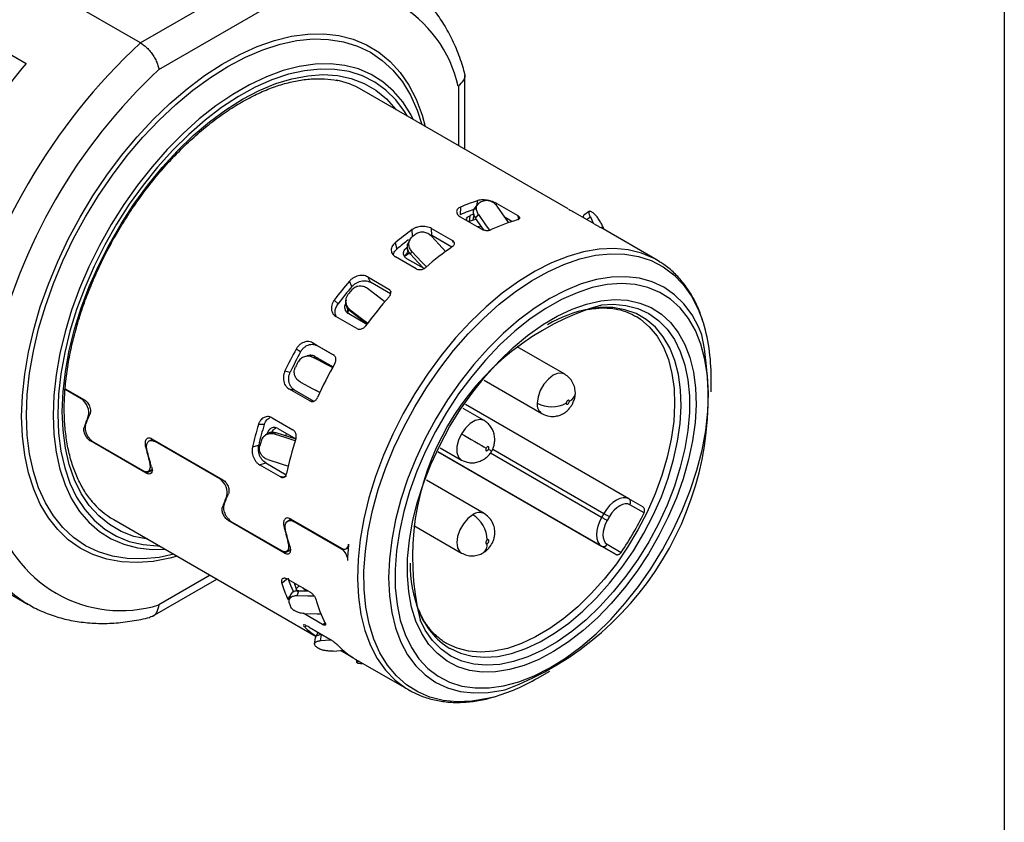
# Model space of a CAD drawing. Header units: millimetres. Extents: x 6 to 273, y 6 to 210.
# Tile 13 of 15: x 251 to 273, y 160 to 177. Entities that reach past the tile are written whole.
import ezdxf

# ---------------------------------------------------------------- set-up
doc = ezdxf.new("R2010")
doc.units = ezdxf.units.MM
doc.linetypes.add('SLD-Solid', pattern=[0])
doc.layers.add('TEXT', color=140, linetype='SLD-Solid', lineweight=25)

msp = doc.modelspace()

# ---------------------------------------------------------------- linework, layer by layer
for p, q in [((254.081, 176.942), (249.202, 179.759)), ((257.15, 178.714), (254.081, 176.942)), ((254.484, 176.358), (257.454, 178.073)), ((250.86, 176.9), (251.567, 176.492)), ((261.206, 174.606), (261.206, 176.235)), ((263.475, 173.296), (258.941, 175.914)), ((261.06, 175.99), (261.06, 174.69)), ((261.463, 173.372), (261.487, 173.479)), ((261.11, 173.338), (261.1, 173.169)), ((261.487, 173.402), (261.42, 173.317)), ((261.895, 173.372), (261.904, 173.414)), ((261.904, 173.414), (262.364, 173.149)), ((264.042, 172.968), (263.582, 173.233)), ((263.944, 173.246), (263.818, 173.161)), ((261.571, 172.852), (261.111, 173.118)), ((261.312, 173.148), (261.3, 173.019)), ((261.383, 173.051), (261.408, 173.184)), ((261.459, 173.065), (261.383, 173.051)), ((261.439, 173.094), (261.503, 173.175)), ((262.236, 173.021), (262.09, 173.105)), ((262.385, 173.075), (262.364, 173.149)), ((263.874, 173.065), (263.959, 173.122)), ((263.959, 173.122), (264.021, 172.98)), ((260.057, 172.688), (260.047, 172.843)), ((260.471, 172.867), (260.93, 172.601)), ((260.481, 172.709), (260.471, 172.867)), ((261.461, 172.915), (261.573, 172.9)), ((265.423, 172.172), (264.188, 172.885)), ((264.263, 172.841), (264.237, 172.899)), ((259.997, 172.619), (259.963, 172.555)), ((260.417, 172.734), (260.481, 172.709)), ((260.916, 172.458), (260.481, 172.709)), ((260.953, 172.554), (260.93, 172.601)), ((259.671, 172.549), (259.71, 172.414)), ((259.89, 172.267), (259.994, 172.34)), ((259.926, 172.447), (259.951, 172.342)), ((260.009, 172.302), (260.041, 172.362)), ((260.137, 171.982), (259.677, 172.247)), ((260.306, 171.986), (259.93, 172.202)), ((265.481, 172.137), (265.423, 172.172)), ((258.724, 171.592), (258.667, 171.708)), ((259.07, 171.802), (259.53, 171.536)), ((259.128, 171.686), (259.07, 171.802)), ((259.571, 171.43), (259.128, 171.686)), ((258.336, 171.296), (258.419, 171.212)), ((258.593, 171.296), (258.59, 171.266)), ((258.634, 171.038), (258.664, 171.077)), ((258.685, 171.051), (258.688, 171.08)), ((258.832, 170.668), (258.373, 170.934)), ((259.05, 170.761), (258.652, 170.991)), ((264.95, 170.944), (264.984, 170.923)), ((257.596, 170.157), (257.498, 170.218)), ((257.858, 170.356), (258.318, 170.091)), ((257.956, 170.295), (257.858, 170.356)), ((258.33, 170.08), (257.956, 170.295)), ((263.396, 169.667), (262.352, 170.27)), ((257.835, 170.05), (257.82, 170.054)), ((257.885, 170.031), (257.833, 170.046)), ((257.871, 170.035), (257.885, 170.031)), ((257.908, 170.059), (258.308, 169.828)), ((257.948, 169.997), (257.965, 170.027)), ((257.252, 169.738), (257.369, 169.714)), ((261.627, 169.534), (262.896, 168.801)), ((266.611, 169.282), (266.611, 169.595)), ((252.779, 169.125), (252.426, 169.329)), ((252.427, 169.345), (252.851, 169.101)), ((257.8, 169.079), (257.34, 169.345)), ((257.34, 169.345), (257.458, 169.321)), ((257.458, 169.321), (257.883, 169.075)), ((258.017, 169.263), (257.923, 169.317)), ((257.852, 169.066), (257.8, 169.079)), ((261.628, 168.647), (261.163, 168.916)), ((264.807, 166.927), (261.219, 168.998)), ((252.932, 168.748), (252.955, 168.759)), ((256.97, 168.71), (257.429, 168.445)), ((252.867, 168.505), (252.836, 168.49)), ((256.797, 168.561), (256.67, 168.559)), ((257.098, 168.474), (257.49, 168.248)), ((254.349, 168.236), (254.278, 168.202)), ((254.322, 168.223), (254.323, 168.246)), ((254.331, 168.246), (255.891, 167.346)), ((256.802, 168.316), (256.769, 168.277)), ((257.024, 168.348), (257.055, 168.385)), ((257.274, 168.309), (257.289, 168.364)), ((252.983, 168.2), (253.006, 168.211)), ((254.205, 167.494), (252.983, 168.2)), ((253.052, 168.175), (254.133, 167.551)), ((254.186, 168.097), (254.216, 168.112)), ((255.819, 167.37), (254.401, 168.189)), ((256.539, 168.069), (256.676, 168.108)), ((260.663, 168.049), (261.128, 167.781)), ((261.814, 168.02), (264.257, 166.609)), ((264.51, 165.713), (260.619, 167.959)), ((260.619, 167.959), (264.207, 165.888)), ((264.207, 166.523), (261.764, 167.933)), ((254.296, 167.728), (254.284, 167.723)), ((256.694, 167.677), (256.831, 167.717)), ((257.154, 167.412), (256.694, 167.677)), ((256.831, 167.717), (257.277, 167.459)), ((254.348, 167.562), (254.205, 167.494)), ((254.233, 167.527), (254.334, 167.575)), ((261.628, 166.605), (260.359, 167.338)), ((255.973, 166.992), (255.996, 167.003)), ((255.907, 166.749), (255.876, 166.735)), ((265.11, 166.752), (264.807, 166.927)), ((265.138, 166.62), (264.828, 166.799)), ((264.257, 166.609), (264.207, 166.523)), ((264.378, 166.54), (264.328, 166.453)), ((253.491, 166.474), (257.936, 163.908)), ((256.023, 166.445), (256.047, 166.456)), ((257.246, 165.739), (256.023, 166.445)), ((256.093, 166.42), (257.174, 165.795)), ((257.227, 166.342), (257.26, 166.358)), ((257.39, 166.481), (257.309, 166.442)), ((257.362, 166.468), (257.364, 166.491)), ((257.372, 166.491), (258.494, 165.843)), ((258.493, 165.826), (257.441, 166.433)), ((260.084, 166.342), (261.128, 165.739)), ((257.336, 165.973), (257.325, 165.967)), ((258.588, 165.83), (258.644, 165.856)), ((264.207, 165.888), (264.51, 165.713)), ((264.328, 165.933), (264.638, 165.754)), ((257.389, 165.807), (257.246, 165.739)), ((257.274, 165.771), (257.374, 165.819)), ((250.272, 165.388), (251.616, 164.612)), ((255.61, 165.251), (254.484, 164.6)), ((254.345, 164.351), (255.757, 165.166)), ((257.295, 165.168), (257.183, 165.071)), ((257.338, 165.152), (257.798, 164.887)), ((257.466, 165.039), (257.459, 165.082)), ((257.492, 165.063), (257.466, 165.039)), ((257.499, 164.952), (257.564, 165.022)), ((257.314, 164.732), (257.366, 164.791)), ((257.375, 164.821), (257.339, 164.704)), ((257.532, 164.895), (257.499, 164.952)), ((257.52, 164.798), (257.555, 164.91)), ((257.555, 164.91), (257.765, 164.906)), ((251.58, 164.633), (251.616, 164.612)), ((257.314, 164.732), (257.326, 164.713)), ((258.074, 164.172), (257.65, 164.416)), ((257.719, 164.144), (257.692, 164.108)), ((257.781, 164.113), (258.241, 163.848)), ((257.938, 163.911), (257.985, 163.995)), ((258.033, 163.809), (258.053, 163.945)), ((258.053, 163.945), (258.069, 163.947)), ((257.919, 163.884), (257.897, 163.741)), ((258.311, 163.586), (258.553, 163.604)), ((258.758, 163.434), (258.474, 163.598)), ((258.789, 163.416), (258.809, 163.404)), ((258.809, 163.404), (259.974, 162.732)), ((258.826, 163.394), (258.827, 163.334)), ((262.799, 162.992), (263.07, 163.148)), ((259.974, 162.732), (259.999, 162.717))]:
    msp.add_line(p, q)
at = {"flags": 128}
for points in [[(251.47, 168.74), (251.487, 169.196), (251.537, 169.668), (251.619, 170.152), (251.734, 170.645), (251.88, 171.144), (252.057, 171.643), (252.262, 172.141), (252.495, 172.632), (252.754, 173.114), (253.036, 173.583), (253.34, 174.035), (253.664, 174.467), (254.004, 174.876), (254.36, 175.259), (254.727, 175.613), (255.103, 175.935), (255.486, 176.223), (255.872, 176.474), (256.259, 176.688), (256.644, 176.862), (257.024, 176.996), (257.396, 177.087), (257.757, 177.136), (258.105, 177.142), (258.438, 177.105), (258.752, 177.025), (259.046, 176.903), (259.316, 176.74), (259.562, 176.536), (259.782, 176.295), (259.973, 176.016), (260.134, 175.703), (260.265, 175.358), (260.335, 175.109)], [(254.811, 165.712), (254.487, 165.645), (254.13, 165.61), (253.788, 165.618), (253.463, 165.669), (253.156, 165.764), (252.872, 165.901), (252.611, 166.079), (252.376, 166.297), (252.169, 166.553), (251.991, 166.845), (251.843, 167.172), (251.727, 167.53), (251.643, 167.917), (251.593, 168.329), (251.576, 168.765), (251.593, 169.22), (251.643, 169.691), (251.727, 170.174), (251.843, 170.666), (251.991, 171.163), (252.169, 171.661), (252.376, 172.157), (252.611, 172.646), (252.872, 173.125), (253.156, 173.59), (253.463, 174.038), (253.788, 174.466), (254.13, 174.869), (254.487, 175.245), (254.855, 175.592), (255.232, 175.906), (255.614, 176.185), (256, 176.427), (256.385, 176.63), (256.768, 176.793), (257.145, 176.914), (257.513, 176.992), (257.869, 177.028), (258.212, 177.019), (258.537, 176.968), (258.843, 176.873), (259.128, 176.737), (259.389, 176.559), (259.624, 176.341), (259.831, 176.084), (260.009, 175.792), (260.157, 175.466), (260.261, 175.152)], [(260.071, 175.261), (260.014, 175.37), (259.839, 175.646), (259.634, 175.885), (259.403, 176.086), (259.147, 176.248), (258.868, 176.369), (258.568, 176.447), (258.249, 176.483), (257.915, 176.476), (257.568, 176.426), (257.211, 176.333), (256.846, 176.199), (256.477, 176.024), (256.106, 175.81), (255.737, 175.559), (255.372, 175.272), (255.014, 174.952), (254.667, 174.601), (254.333, 174.222), (254.015, 173.819), (253.715, 173.394), (253.436, 172.951), (253.179, 172.494), (252.948, 172.025), (252.744, 171.55), (252.568, 171.072), (252.422, 170.594), (252.308, 170.12), (252.225, 169.655), (252.176, 169.202), (252.159, 168.765), (252.176, 168.347), (252.225, 167.951), (252.308, 167.581), (252.422, 167.24), (252.568, 166.931), (252.744, 166.655), (252.948, 166.416), (253.179, 166.214), (253.436, 166.053), (253.715, 165.932), (254.015, 165.854), (254.333, 165.818), (254.621, 165.822)], [(259.944, 175.334), (259.881, 175.437), (259.689, 175.69), (259.47, 175.906), (259.224, 176.082), (258.954, 176.218), (258.662, 176.311), (258.351, 176.361), (258.023, 176.368), (257.681, 176.332), (257.328, 176.252), (256.966, 176.13), (256.599, 175.967), (256.23, 175.763), (255.862, 175.521), (255.497, 175.243), (255.139, 174.931), (254.791, 174.587), (254.456, 174.215), (254.136, 173.817), (253.834, 173.397), (253.553, 172.958), (253.295, 172.504), (253.062, 172.038), (252.856, 171.566), (252.678, 171.089), (252.531, 170.613), (252.415, 170.141), (252.332, 169.678), (252.282, 169.226), (252.265, 168.79)], [(254.241, 166.041), (254.238, 166.041), (253.936, 166.106), (253.655, 166.213), (253.396, 166.363), (253.162, 166.553), (252.956, 166.782), (252.778, 167.048), (252.63, 167.349), (252.514, 167.682), (252.43, 168.045), (252.379, 168.434), (252.363, 168.847), (252.379, 169.278), (252.43, 169.726), (252.514, 170.185), (252.63, 170.653), (252.778, 171.124), (252.956, 171.596), (253.162, 172.064), (253.396, 172.524), (253.655, 172.972), (253.936, 173.404), (254.238, 173.817), (254.557, 174.207), (254.892, 174.571), (255.239, 174.905), (255.595, 175.207), (255.957, 175.475), (256.322, 175.705), (256.688, 175.897), (257.05, 176.047), (257.406, 176.156), (257.753, 176.222), (258.087, 176.245), (258.407, 176.224), (258.709, 176.159), (258.99, 176.052), (259.249, 175.902), (259.482, 175.712), (259.689, 175.483), (259.691, 175.481)], [(262.172, 172.988), (262.065, 173.14), (261.93, 173.334)], [(261.62, 172.834), (261.574, 172.899), (261.439, 173.094)], [(261.503, 173.175), (261.674, 172.928), (261.742, 172.829)], [(260.787, 172.356), (260.634, 172.519), (260.468, 172.696)], [(265.423, 172.172), (265.359, 172.207), (265.086, 172.323), (264.792, 172.396), (264.48, 172.426), (264.152, 172.412), (263.812, 172.355), (263.461, 172.254), (263.104, 172.111), (262.744, 171.928), (262.383, 171.704), (262.024, 171.444), (261.672, 171.148), (261.329, 170.82), (260.997, 170.463), (260.681, 170.079), (260.382, 169.671), (260.104, 169.245), (259.849, 168.802), (259.618, 168.348), (259.415, 167.886), (259.24, 167.42), (259.096, 166.954), (258.984, 166.493), (258.904, 166.04), (258.858, 165.599), (258.845, 165.175), (258.866, 164.771), (258.921, 164.39), (259.009, 164.036), (259.129, 163.712), (259.281, 163.422), (259.463, 163.166), (259.673, 162.948), (259.91, 162.77), (259.974, 162.732)], [(260.041, 172.362), (260.251, 172.137), (260.358, 172.022)], [(260.301, 171.988), (260.174, 172.125), (260.009, 172.302)], [(260.103, 168.951), (260.367, 169.381), (260.653, 169.794), (260.957, 170.186), (261.278, 170.553), (261.612, 170.893), (261.956, 171.201), (262.308, 171.477), (262.664, 171.716), (263.022, 171.918), (263.377, 172.079), (263.727, 172.2), (264.07, 172.278), (264.401, 172.313), (264.717, 172.306), (265.017, 172.255), (265.298, 172.161), (265.557, 172.025), (265.791, 171.849), (265.999, 171.633), (266.179, 171.381), (266.329, 171.093), (266.416, 170.871)], [(266.408, 170.53), (266.341, 170.692), (266.193, 170.969), (266.014, 171.21), (265.807, 171.413), (265.573, 171.575), (265.316, 171.696), (265.037, 171.774), (264.739, 171.808), (264.424, 171.798), (264.097, 171.745), (263.76, 171.648), (263.416, 171.508), (263.069, 171.327), (262.722, 171.107), (262.378, 170.85), (262.041, 170.558), (261.714, 170.234), (261.4, 169.881), (261.102, 169.502), (260.822, 169.102), (260.565, 168.684)], [(259.447, 171.253), (259.257, 171.399), (259.063, 171.547)], [(265.544, 165.808), (265.774, 166.235), (265.978, 166.671), (266.153, 167.113), (266.298, 167.556), (266.412, 167.995), (266.492, 168.427), (266.539, 168.847), (266.552, 169.25), (266.531, 169.633), (266.475, 169.992), (266.386, 170.323), (266.265, 170.624), (266.112, 170.891), (265.93, 171.121), (265.719, 171.312), (265.483, 171.463), (265.223, 171.571), (264.942, 171.636), (264.642, 171.657), (264.328, 171.634), (264.001, 171.567), (263.666, 171.456), (263.325, 171.304), (262.982, 171.111), (262.64, 170.879), (262.303, 170.611), (261.974, 170.309), (261.656, 169.976), (261.353, 169.616), (261.067, 169.232), (260.801, 168.827), (260.559, 168.407), (260.341, 167.975), (260.152, 167.535), (259.991, 167.093), (259.862, 166.651), (259.765, 166.215), (259.701, 165.789), (259.671, 165.377), (259.676, 164.983), (259.714, 164.612), (259.786, 164.266), (259.891, 163.95), (260.029, 163.666), (260.196, 163.417), (260.393, 163.206), (260.617, 163.035), (260.866, 162.905), (261.137, 162.819), (261.427, 162.776), (261.734, 162.777), (262.055, 162.822), (262.387, 162.91), (262.725, 163.042), (263.068, 163.215), (263.411, 163.428), (263.75, 163.678), (264.084, 163.964), (264.408, 164.281), (264.719, 164.628), (265.014, 165.001), (265.29, 165.396), (265.544, 165.808)], [(260.869, 168.508), (261.111, 168.9), (261.375, 169.275), (261.657, 169.627), (261.954, 169.954), (262.264, 170.252), (262.582, 170.518), (262.907, 170.749), (263.233, 170.942), (263.558, 171.096), (263.878, 171.208), (264.19, 171.279), (264.491, 171.306), (264.777, 171.289), (265.046, 171.23), (265.294, 171.128), (265.518, 170.985), (265.718, 170.801), (265.889, 170.58), (266.031, 170.322), (266.142, 170.032), (266.221, 169.712), (266.268, 169.366), (266.28, 168.996), (266.259, 168.608), (266.205, 168.205), (266.118, 167.792), (265.999, 167.372), (265.849, 166.951), (265.67, 166.532), (265.464, 166.121), (265.234, 165.721), (264.98, 165.337), (264.707, 164.973), (264.417, 164.633), (264.113, 164.32), (263.799, 164.038), (263.477, 163.789), (263.151, 163.577), (262.825, 163.403), (262.502, 163.27), (262.186, 163.179), (261.879, 163.13), (261.585, 163.124), (261.307, 163.162), (261.049, 163.243), (260.812, 163.366), (260.6, 163.53), (260.414, 163.733), (260.257, 163.972), (260.13, 164.246), (260.035, 164.552), (259.972, 164.885), (259.943, 165.244), (259.947, 165.623), (259.985, 166.019), (260.056, 166.428), (260.159, 166.845), (260.294, 167.266), (260.458, 167.687), (260.651, 168.102), (260.869, 168.508)], [(259.055, 170.766), (258.878, 170.902), (258.685, 171.051)], [(258.688, 171.08), (258.933, 170.891), (259.071, 170.785)], [(260.871, 163.647), (261.107, 163.539), (261.363, 163.473), (261.638, 163.45), (261.928, 163.471), (262.231, 163.535), (262.541, 163.641), (262.856, 163.79), (263.173, 163.977), (263.488, 164.203), (263.796, 164.463), (264.096, 164.755), (264.382, 165.076), (264.653, 165.422), (264.905, 165.79), (265.135, 166.174), (265.34, 166.571), (265.519, 166.976), (265.669, 167.385), (265.788, 167.793), (265.875, 168.195), (265.93, 168.587), (265.951, 168.964), (265.938, 169.322), (265.892, 169.657), (265.813, 169.966), (265.701, 170.244), (265.559, 170.488), (265.387, 170.697), (265.188, 170.867), (264.965, 170.996), (264.718, 171.083), (264.452, 171.128), (264.169, 171.129), (263.932, 171.098)], [(264.204, 171.187), (264.463, 171.201), (264.741, 171.176), (265.001, 171.108), (265.24, 170.997), (265.455, 170.846), (265.644, 170.655), (265.804, 170.426), (265.935, 170.163), (266.034, 169.867), (266.101, 169.543), (266.135, 169.193), (266.135, 168.822), (266.101, 168.433), (266.034, 168.032), (265.935, 167.622), (265.804, 167.207), (265.644, 166.793), (265.455, 166.384), (265.24, 165.984)], [(264.984, 170.923), (265.058, 170.875), (265.254, 170.707), (265.423, 170.502), (265.563, 170.26), (265.673, 169.986), (265.751, 169.682), (265.797, 169.352), (265.809, 168.998), (265.789, 168.626), (265.735, 168.24), (265.649, 167.844), (265.531, 167.442), (265.383, 167.039), (265.207, 166.639), (265.005, 166.247), (264.778, 165.868), (264.53, 165.506), (264.263, 165.165), (263.98, 164.848), (263.685, 164.56), (263.38, 164.303), (263.07, 164.081), (262.758, 163.896), (262.447, 163.75), (262.141, 163.645), (261.843, 163.582), (261.557, 163.561), (261.286, 163.584), (261.033, 163.649), (260.8, 163.756)], [(258.303, 169.811), (258.088, 169.922), (257.871, 170.035)], [(257.885, 170.031), (258.16, 169.888), (258.305, 169.814)], [(263.392, 169.67), (263.354, 169.685), (263.255, 169.686), (263.146, 169.643), (263.037, 169.56), (262.938, 169.445), (262.86, 169.309), (262.81, 169.166), (262.792, 169.03)], [(257.592, 169.49), (257.867, 169.346), (258.023, 169.265)], [(263.499, 169.071), (263.497, 169.085), (263.489, 169.094), (263.478, 169.096), (263.464, 169.091), (263.451, 169.081), (263.439, 169.065), (263.431, 169.047), (263.429, 169.03)], [(261.833, 162.578), (261.697, 162.544), (261.36, 162.487), (261.036, 162.473), (260.727, 162.502), (260.436, 162.575), (260.167, 162.69), (259.92, 162.846), (259.699, 163.042), (259.504, 163.276), (259.339, 163.547), (259.204, 163.851), (259.101, 164.187), (259.03, 164.55), (258.993, 164.939), (258.988, 165.349), (259.018, 165.777), (259.08, 166.22), (259.175, 166.673), (259.303, 167.132), (259.46, 167.593), (259.647, 168.053), (259.862, 168.507), (260.103, 168.951)], [(263.429, 169.03), (263.431, 169.016), (263.439, 169.007), (263.451, 169.005), (263.464, 169.01), (263.478, 169.021), (263.489, 169.036), (263.497, 169.054), (263.499, 169.071)], [(254.885, 165.669), (254.727, 165.627), (254.36, 165.556), (254.004, 165.529), (253.664, 165.545), (253.34, 165.603), (253.036, 165.704), (252.754, 165.847), (252.495, 166.03), (252.262, 166.253), (252.057, 166.513), (251.88, 166.809), (251.734, 167.139), (251.619, 167.499), (251.537, 167.888), (251.487, 168.303), (251.47, 168.74)], [(252.265, 168.79), (252.282, 168.374), (252.332, 167.98), (252.415, 167.613), (252.531, 167.275), (252.678, 166.969), (252.856, 166.697), (253.062, 166.462), (253.295, 166.266), (253.553, 166.11), (253.834, 165.995), (254.136, 165.924), (254.456, 165.895), (254.495, 165.894)], [(260.565, 168.684), (260.331, 168.252), (260.124, 167.81), (259.946, 167.362), (259.797, 166.914), (259.68, 166.468), (259.596, 166.03), (259.545, 165.604), (259.528, 165.193), (259.545, 164.802), (259.596, 164.435), (259.68, 164.094), (259.797, 163.784), (259.946, 163.507), (260.124, 163.266), (260.331, 163.063), (260.565, 162.9), (260.822, 162.779), (261.102, 162.701), (261.4, 162.667), (261.714, 162.677), (262.041, 162.731), (262.106, 162.746)], [(261.628, 168.647), (261.628, 168.647), (261.539, 168.67), (261.433, 168.649), (261.323, 168.585), (261.218, 168.485), (261.128, 168.358)], [(257.479, 168.204), (257.256, 168.274), (257.024, 168.348)], [(257.055, 168.385), (257.35, 168.291), (257.49, 168.247)], [(261.128, 168.358), (261.063, 168.217), (261.029, 168.076), (261.029, 167.948), (261.063, 167.847), (261.128, 167.781), (261.129, 167.78)], [(261.128, 168.358), (261.195, 168.32), (261.267, 168.278), (261.343, 168.234), (261.419, 168.19), (261.493, 168.148), (261.561, 168.108), (261.621, 168.073), (261.671, 168.045)], [(261.671, 168.045), (261.664, 168.027), (261.661, 168.01), (261.664, 167.996), (261.671, 167.987), (261.683, 167.985), (261.696, 167.989), (261.71, 168), (261.721, 168.016)], [(261.721, 168.016), (261.729, 168.033), (261.732, 168.051), (261.729, 168.065), (261.721, 168.073), (261.71, 168.076), (261.696, 168.071), (261.683, 168.06), (261.671, 168.045)], [(256.876, 167.791), (257.17, 167.697), (257.33, 167.646)], [(264.807, 166.927), (264.748, 166.949), (264.681, 166.951), (264.608, 166.935), (264.532, 166.9), (264.456, 166.847), (264.383, 166.78), (264.316, 166.699), (264.257, 166.609)], [(264.828, 166.799), (264.779, 166.817), (264.724, 166.819), (264.665, 166.806), (264.603, 166.777), (264.541, 166.734), (264.481, 166.679), (264.426, 166.613), (264.378, 166.54)], [(261.378, 166.581), (261.269, 166.498), (261.17, 166.383), (261.092, 166.247), (261.042, 166.105), (261.025, 165.968), (261.042, 165.852), (261.092, 165.767), (261.129, 165.739)], [(264.207, 166.523), (264.159, 166.427), (264.123, 166.328), (264.101, 166.231), (264.093, 166.139), (264.101, 166.056), (264.123, 165.985), (264.159, 165.928), (264.207, 165.888)], [(264.328, 166.453), (264.317, 166.459), (264.303, 166.467), (264.288, 166.476), (264.272, 166.485), (264.255, 166.495), (264.238, 166.505), (264.222, 166.514), (264.207, 166.523)], [(264.257, 166.609), (264.272, 166.601), (264.288, 166.592), (264.305, 166.582), (264.322, 166.572), (264.338, 166.563), (264.353, 166.554), (264.367, 166.546), (264.378, 166.54)], [(264.328, 166.453), (264.288, 166.375), (264.259, 166.294), (264.241, 166.215), (264.235, 166.139), (264.241, 166.071), (264.259, 166.013), (264.288, 165.966), (264.328, 165.933)], [(265.24, 165.984), (265.001, 165.598), (264.741, 165.23), (264.463, 164.884), (264.169, 164.563), (263.864, 164.272), (263.549, 164.014), (263.23, 163.79), (262.908, 163.605), (262.589, 163.459), (262.275, 163.355), (261.969, 163.293), (261.675, 163.275), (261.397, 163.299), (261.137, 163.367), (260.898, 163.478), (260.683, 163.629), (260.495, 163.821), (260.334, 164.049), (260.219, 164.274)], [(261.696, 166.03), (261.683, 166.019), (261.671, 166.003), (261.664, 165.986), (261.661, 165.968), (261.664, 165.954), (261.671, 165.945), (261.683, 165.943), (261.696, 165.948)], [(261.696, 165.948), (261.71, 165.959), (261.721, 165.974), (261.729, 165.992), (261.732, 166.009), (261.729, 166.023), (261.721, 166.032), (261.71, 166.034), (261.696, 166.03)], [(257.896, 164.79), (257.752, 164.793), (257.52, 164.798)], [(257.668, 164.413), (257.963, 164.406), (258.054, 164.404)], [(258.273, 163.827), (258.249, 163.825), (258.033, 163.809)]]:
    msp.add_lwpolyline(points, dxfattribs=at)
for centre, radius, start, end in [((258.288, 175.355), 2.843, 12.9179, 107.0713), ((263.003, 167.276), 13.155, 132.7082, 167.2918), ((262.08, 167.808), 13.636, 140.4467, 159.5533), ((262.928, 167.319), 12.37, 133.0502, 166.9498), ((258.01, 174.296), 1.866, 60.0878, 78.6991), ((262.654, 169.781), 3.877, 107.517, 113.4616), ((262.993, 169.679), 4.032, 109.8769, 111.1016), ((262.58, 169.74), 3.735, 107.6428, 113.3358), ((262.813, 171.698), 1.932, 50.3785, 52.3782), ((262.605, 169.653), 3.611, 109.7826, 111.196), ((262.661, 169.684), 3.718, 109.6978, 111.2808), ((263.428, 169.331), 3.877, 105.8669, 115.1117), ((263.862, 167.571), 6.508, 125.8821, 130.0908), ((263.799, 167.539), 6.363, 127.0529, 129.9844), ((264.254, 167.377), 6.769, 127.5529, 128.4199), ((264.635, 167.122), 6.504, 124.7134, 131.2594), ((265.364, 165.985), 8.809, 139.4859, 142.925), ((265.183, 166.087), 8.487, 139.5587, 142.8522), ((265.821, 165.725), 9.164, 140.8512, 141.5596), ((266.136, 165.538), 8.804, 138.5309, 143.8799), ((265.82, 165.65), 5.767, 106.2695, 193.8038), ((264.508, 168.193), 2.961, 101.2204, 120.1348), ((262.631, 169.641), 3.98, 359.3371, 17.9987), ((259.705, 169.154), 6.843, 290.5425, 11.6036), ((265.706, 165.713), 9.363, 151.2407, 154.5428), ((265.509, 165.827), 9.02, 151.3106, 154.473), ((266.18, 165.439), 9.74, 152.5516, 153.2319), ((266.478, 165.267), 9.357, 150.3239, 155.4597), ((263.405, 169.279), 0.228, 294.4921, 352.9695), ((263.034, 169.001), 0.243, 173.1955, 235.4923), ((263.111, 169.644), 0.692, 242.6097, 297.3903), ((264.139, 166.305), 7.802, 163.2038, 166.9331), ((263.995, 166.399), 7.516, 163.2827, 166.8542), ((264.912, 165.859), 7.797, 162.1683, 167.9687), ((264.554, 166.052), 8.115, 164.6843, 165.4526), ((209.255, 77.103), 104.966, 59.96552, 60.0106), ((254.432, 168.095), 1.874, 220.154, 239.8925), ((264.752, 166.853), 0.0922, 324.8149, 53.6488), ((253.301, 167.345), 3.212, 192.9516, 237.6025), ((253.649, 167.318), 2.843, 192.9179, 287.0713), ((261.524, 166.386), 0.243, 64.5096, 126.8008), ((261.005, 165.998), 0.692, 2.6055, 57.3945), ((258.696, 169.762), 7.167, 325.9997, 334.0003), ((264.441, 165.333), 5.821, 174.0885, 177.6039), ((261.469, 165.926), 0.228, 307.0336, 5.503), ((264.244, 165.972), 0.0922, 246.3569, 335.1837), ((262.868, 165.502), 2.868, 179.6388, 201.4837), ((259.925, 165.933), 2.874, 197.4419, 204.7012), ((259.959, 166.027), 2.768, 197.5955, 204.5476), ((260.052, 165.986), 2.754, 200.1049, 202.0382), ((260.144, 165.68), 2.987, 200.3236, 201.8194), ((260.702, 165.488), 2.875, 195.4282, 206.7149), ((261.711, 165.031), 1.619, 200.973, 238.76), ((258.973, 165.458), 1.861, 226.5285, 236.2284), ((259.157, 165.184), 1.932, 230.3785, 232.3782), ((259.752, 165.013), 1.865, 223.8435, 238.9134), ((259.117, 165.588), 2.281, 263.9952, 265.7856), ((260.675, 166.612), 4.197, 286.0199, 300.4014)]:
    msp.add_arc(centre, radius, start, end)
for points, knots in [([(253.919, 181.754), (253.833, 181.803), (253.646, 181.909), (253.333, 182.028), (252.989, 182.119), (252.629, 182.17), (252.254, 182.182), (251.866, 182.155), (251.467, 182.089), (251.06, 181.984), (250.647, 181.841), (250.229, 181.659), (249.81, 181.441), (249.391, 181.188), (248.976, 180.901), (248.566, 180.582), (248.163, 180.233), (247.77, 179.855), (247.388, 179.452), (247.02, 179.024), (246.666, 178.574), (246.33, 178.105), (246.012, 177.618), (245.714, 177.118), (245.439, 176.605), (245.186, 176.083), (244.959, 175.555), (244.757, 175.023), (244.582, 174.49), (244.435, 173.958), (244.316, 173.431), (244.227, 172.911), (244.169, 172.401), (244.145, 172), (244.143, 171.771), (244.143, 171.704)], [0, 0, 0, 0, 0.025636, 0.055705, 0.085815, 0.11605, 0.146468, 0.177091, 0.207909, 0.238891, 0.269994, 0.301176, 0.332402, 0.363646, 0.394886, 0.426112, 0.45732, 0.488509, 0.519679, 0.550833, 0.581973, 0.613102, 0.644225, 0.675344, 0.706463, 0.737585, 0.768714, 0.799853, 0.831006, 0.862177, 0.893368, 0.924583, 0.955824, 0.987091, 1, 1, 1, 1]), ([(261.197, 176.294), (261.18, 176.353), (261.122, 176.55), (261.001, 176.865), (260.823, 177.227), (260.614, 177.558), (260.379, 177.855), (260.116, 178.114), (259.874, 178.311), (259.711, 178.406), (259.652, 178.441)], [0, 0, 0, 0, 0.063077, 0.208977, 0.354151, 0.498039, 0.640406, 0.781205, 0.920616, 1, 1, 1, 1]), ([(261.06, 175.99), (261.104, 176.033), (261.192, 176.117), (261.222, 176.231), (261.197, 176.284), (261.193, 176.292)], [0, 0, 0, 0, 0.458172, 0.913291, 1, 1, 1, 1]), ([(253.027, 166.869), (253.004, 166.895), (252.918, 166.988), (252.795, 167.185), (252.66, 167.458), (252.553, 167.761), (252.474, 168.089), (252.424, 168.442), (252.402, 168.817), (252.41, 169.21), (252.448, 169.618), (252.514, 170.04), (252.61, 170.47), (252.733, 170.906), (252.884, 171.345), (253.061, 171.782), (253.262, 172.215), (253.487, 172.64), (253.734, 173.054), (253.999, 173.453), (254.283, 173.834), (254.581, 174.195), (254.892, 174.532), (255.213, 174.843), (255.542, 175.125), (255.876, 175.376), (256.212, 175.595), (256.547, 175.78), (256.879, 175.929), (257.206, 176.042), (257.523, 176.118), (257.83, 176.157), (258.122, 176.155), (258.314, 176.14), (258.403, 176.115), (258.405, 176.114)], [0, 0, 0, 0, 0.012102, 0.044538, 0.076737, 0.108742, 0.140616, 0.172415, 0.20418, 0.235935, 0.267694, 0.299466, 0.331255, 0.363062, 0.394885, 0.426721, 0.458567, 0.49042, 0.522275, 0.55413, 0.585978, 0.617816, 0.64964, 0.681447, 0.713234, 0.744997, 0.776736, 0.808454, 0.840156, 0.871856, 0.903571, 0.935336, 0.967203, 0.999236, 1, 1, 1, 1]), ([(261.503, 173.175), (261.494, 173.189), (261.477, 173.215), (261.463, 173.255), (261.456, 173.29), (261.456, 173.32), (261.459, 173.345), (261.465, 173.364), (261.477, 173.39), (261.499, 173.419), (261.527, 173.433), (261.542, 173.441)], [0, 0, 0, 0, 0.1328307, 0.2531335, 0.3609142, 0.456168, 0.5388646, 0.6090173, 0.6666131, 0.8329853, 1, 1, 1, 1]), ([(261.93, 173.334), (261.92, 173.347), (261.901, 173.372), (261.854, 173.417), (261.784, 173.461), (261.712, 173.481), (261.658, 173.481), (261.634, 173.474), (261.622, 173.471)], [0, 0, 0, 0, 0.124417, 0.249619, 0.499397, 0.749038, 0.874635, 1, 1, 1, 1]), ([(261.439, 173.094), (261.424, 173.121), (261.393, 173.175), (261.391, 173.254), (261.403, 173.305), (261.422, 173.319), (261.422, 173.319)], [0, 0, 0, 0, 0.33196, 0.665859, 0.999571, 1, 1, 1, 1]), ([(263.48, 173.293), (263.48, 173.293), (263.48, 173.293), (263.516, 173.272), (263.56, 173.246), (263.582, 173.233)], [0, 0, 0, 0, 0.153254, 0.576511, 1, 1, 1, 1]), ([(263.959, 173.122), (263.953, 173.135), (263.943, 173.16), (263.935, 173.19), (263.931, 173.212), (263.932, 173.228), (263.935, 173.238), (263.94, 173.243), (263.948, 173.248), (263.964, 173.247), (263.983, 173.235), (263.992, 173.228)], [0, 0, 0, 0, 0.133377, 0.254044, 0.362008, 0.457262, 0.539776, 0.609564, 0.666612, 0.833008, 1, 1, 1, 1]), ([(261.252, 173.036), (261.247, 173.047), (261.233, 173.074), (261.252, 173.117), (261.292, 173.138), (261.312, 173.148)], [0, 0, 0, 0, 0.240504, 0.620208, 1, 1, 1, 1]), ([(263.82, 173.096), (263.818, 173.1), (263.809, 173.127), (263.809, 173.153), (263.821, 173.158), (263.825, 173.159)], [0, 0, 0, 0, 0.105829, 0.699748, 1, 1, 1, 1]), ([(264.237, 172.899), (264.231, 172.912), (264.22, 172.938), (264.19, 172.994), (264.147, 173.065), (264.102, 173.127), (264.068, 173.166), (264.053, 173.179), (264.045, 173.186)], [0, 0, 0, 0, 0.124417, 0.249619, 0.499397, 0.749038, 0.874635, 1, 1, 1, 1]), ([(260.468, 172.696), (260.456, 172.707), (260.433, 172.729), (260.378, 172.764), (260.3, 172.79), (260.221, 172.786), (260.164, 172.767), (260.14, 172.751), (260.128, 172.743)], [0, 0, 0, 0, 0.124417, 0.249619, 0.499397, 0.749038, 0.874635, 1, 1, 1, 1]), ([(264.042, 172.968), (264.059, 172.958), (264.093, 172.939), (264.147, 172.908), (264.176, 172.892), (264.188, 172.885)], [0, 0, 0, 0, 0.368493, 0.736726, 1, 1, 1, 1]), ([(260.009, 172.302), (259.99, 172.327), (259.951, 172.379), (259.938, 172.469), (259.945, 172.532), (259.964, 172.555), (259.965, 172.556)], [0, 0, 0, 0, 0.32726, 0.656433, 0.98542, 1, 1, 1, 1]), ([(260.041, 172.362), (260.03, 172.375), (260.009, 172.4), (259.989, 172.441), (259.978, 172.479), (259.973, 172.513), (259.974, 172.542), (259.978, 172.566), (259.986, 172.599), (260.006, 172.641), (260.034, 172.667), (260.048, 172.68)], [0, 0, 0, 0, 0.132944, 0.253322, 0.361141, 0.456394, 0.539053, 0.609131, 0.666613, 0.83299, 1, 1, 1, 1]), ([(259.632, 172.287), (259.637, 172.308), (259.648, 172.354), (259.688, 172.393), (259.71, 172.414)], [0, 0, 0, 0, 0.448993, 1, 1, 1, 1]), ([(259.93, 172.202), (259.919, 172.21), (259.897, 172.224), (259.867, 172.261), (259.849, 172.317), (259.865, 172.375), (259.894, 172.419), (259.916, 172.438), (259.926, 172.447)], [0, 0, 0, 0, 0.125872, 0.250574, 0.49999, 0.749352, 0.874768, 1, 1, 1, 1]), ([(259.891, 172.256), (259.894, 172.267), (259.903, 172.299), (259.932, 172.325), (259.951, 172.342)], [0, 0, 0, 0, 0.354932, 1, 1, 1, 1]), ([(266.407, 170.901), (266.381, 170.976), (266.317, 171.158), (266.182, 171.414), (266.008, 171.672), (265.805, 171.892), (265.629, 172.045), (265.514, 172.112), (265.483, 172.13)], [0, 0, 0, 0, 0.139787, 0.338936, 0.536775, 0.732985, 0.927551, 1, 1, 1, 1]), ([(259.063, 171.547), (259.05, 171.556), (259.023, 171.574), (258.962, 171.597), (258.879, 171.605), (258.8, 171.581), (258.747, 171.546), (258.725, 171.522), (258.714, 171.51)], [0, 0, 0, 0, 0.1244169, 0.2496193, 0.4993968, 0.7490381, 0.874635, 1, 1, 1, 1]), ([(259.53, 171.536), (259.546, 171.519), (259.569, 171.496), (259.582, 171.466), (259.585, 171.458)], [0, 0, 0, 0, 0.737985, 1, 1, 1, 1]), ([(258.685, 171.051), (258.662, 171.074), (258.614, 171.119), (258.587, 171.212), (258.583, 171.28), (258.598, 171.309), (258.598, 171.309)], [0, 0, 0, 0, 0.330861, 0.663656, 0.996264, 1, 1, 1, 1]), ([(258.688, 171.08), (258.674, 171.091), (258.65, 171.113), (258.623, 171.152), (258.605, 171.189), (258.596, 171.225), (258.591, 171.256), (258.591, 171.283), (258.595, 171.32), (258.607, 171.369), (258.631, 171.404), (258.643, 171.422)], [0, 0, 0, 0, 0.133392, 0.254069, 0.362038, 0.457292, 0.539801, 0.609579, 0.666612, 0.833008, 1, 1, 1, 1]), ([(258.381, 170.929), (258.369, 170.962), (258.347, 171.022), (258.365, 171.126), (258.401, 171.183), (258.419, 171.212)], [0, 0, 0, 0, 0.378674, 0.68914, 1, 1, 1, 1]), ([(258.652, 170.991), (258.631, 171.007), (258.588, 171.04), (258.566, 171.119), (258.568, 171.187), (258.588, 171.221), (258.592, 171.228)], [0, 0, 0, 0, 0.306256, 0.612562, 0.9188, 1, 1, 1, 1]), ([(258.646, 170.996), (258.636, 171.021), (258.621, 171.056), (258.632, 171.096), (258.635, 171.108)], [0, 0, 0, 0, 0.70178, 1, 1, 1, 1]), ([(263.901, 171.084), (263.961, 171.095), (264.11, 171.122), (264.333, 171.124), (264.569, 171.095), (264.787, 171.032), (264.916, 170.96), (264.98, 170.925)], [0, 0, 0, 0, 0.143273, 0.35554, 0.569793, 0.7871, 1, 1, 1, 1]), ([(257.871, 170.035), (257.856, 170.041), (257.827, 170.055), (257.763, 170.066), (257.68, 170.057), (257.608, 170.017), (257.562, 169.971), (257.545, 169.942), (257.537, 169.928)], [0, 0, 0, 0, 0.124417, 0.249619, 0.499397, 0.749038, 0.874635, 1, 1, 1, 1]), ([(257.908, 170.059), (257.88, 170.07), (257.825, 170.09), (257.755, 170.078), (257.725, 170.057), (257.724, 170.056)], [0, 0, 0, 0, 0.487444, 0.974961, 1, 1, 1, 1]), ([(257.878, 170.038), (257.892, 170.04), (257.93, 170.046), (257.964, 170.03), (257.985, 170.02)], [0, 0, 0, 0, 0.352835, 1, 1, 1, 1]), ([(257.592, 169.49), (257.577, 169.499), (257.549, 169.516), (257.516, 169.55), (257.491, 169.585), (257.475, 169.618), (257.465, 169.649), (257.46, 169.676), (257.456, 169.714), (257.459, 169.765), (257.476, 169.805), (257.484, 169.826)], [0, 0, 0, 0, 0.133198, 0.253745, 0.361649, 0.456903, 0.539477, 0.609385, 0.666612, 0.833, 1, 1, 1, 1]), ([(263.631, 169.255), (263.628, 169.293), (263.622, 169.372), (263.574, 169.49), (263.5, 169.595), (263.431, 169.643), (263.396, 169.667)], [0, 0, 0, 0, 0.23365, 0.482553, 0.740685, 1, 1, 1, 1]), ([(252.932, 168.748), (252.953, 168.799), (252.947, 168.877), (252.889, 169.025), (252.835, 169.092), (252.779, 169.125)], [0, 0, 0, 0, 0.5, 0.5, 1, 1, 1, 1]), ([(262.896, 168.801), (262.95, 168.777), (263.047, 168.735), (263.189, 168.738), (263.287, 168.763), (263.362, 168.797), (263.434, 168.844), (263.5, 168.912), (263.556, 168.993), (263.596, 169.074), (263.625, 169.165), (263.629, 169.225), (263.631, 169.255)], [0, 0, 0, 0, 0.16875, 0.300566, 0.391691, 0.451648, 0.531101, 0.649528, 0.725087, 0.810531, 0.903425, 1, 1, 1, 1]), ([(256.797, 168.561), (256.813, 168.6), (256.843, 168.673), (256.903, 168.705), (256.931, 168.721)], [0, 0, 0, 0, 0.529342, 1, 1, 1, 1]), ([(256.952, 168.356), (256.965, 168.388), (256.987, 168.447), (257.034, 168.473), (257.055, 168.485)], [0, 0, 0, 0, 0.545834, 1, 1, 1, 1]), ([(261.793, 167.974), (261.804, 167.997), (261.829, 168.044), (261.852, 168.132), (261.862, 168.23), (261.853, 168.333), (261.823, 168.432), (261.773, 168.52), (261.708, 168.594), (261.654, 168.63), (261.628, 168.647)], [0, 0, 0, 0, 0.10537, 0.222665, 0.349258, 0.481673, 0.616137, 0.749133, 0.877782, 1, 1, 1, 1]), ([(257.024, 168.348), (257.009, 168.352), (256.977, 168.36), (256.914, 168.36), (256.836, 168.339), (256.776, 168.29), (256.741, 168.239), (256.732, 168.21), (256.727, 168.195)], [0, 0, 0, 0, 0.124417, 0.249619, 0.499397, 0.749038, 0.874635, 1, 1, 1, 1]), ([(256.801, 168.315), (256.823, 168.335), (256.867, 168.377), (256.961, 168.403), (257.024, 168.391), (257.055, 168.385)], [0, 0, 0, 0, 0.328364, 0.66489, 1, 1, 1, 1]), ([(254.221, 168.003), (254.218, 168.019), (254.212, 168.05), (254.212, 168.092), (254.219, 168.129), (254.232, 168.159), (254.256, 168.192), (254.308, 168.223), (254.366, 168.201), (254.401, 168.188)], [0, 0, 0, 0, 0.107715, 0.211841, 0.312384, 0.409348, 0.502741, 0.701154, 1, 1, 1, 1]), ([(256.876, 167.791), (256.86, 167.798), (256.829, 167.809), (256.79, 167.836), (256.759, 167.865), (256.736, 167.894), (256.719, 167.921), (256.708, 167.945), (256.696, 167.981), (256.688, 168.029), (256.695, 168.07), (256.699, 168.09)], [0, 0, 0, 0, 0.1330059, 0.2534257, 0.3612651, 0.4565189, 0.5391571, 0.6091927, 0.6666127, 0.8329925, 1, 1, 1, 1]), ([(261.128, 167.781), (261.182, 167.757), (261.266, 167.72), (261.39, 167.718), (261.49, 167.736), (261.588, 167.777), (261.675, 167.835), (261.746, 167.903), (261.778, 167.951), (261.793, 167.974)], [0, 0, 0, 0, 0.22662, 0.353491, 0.486534, 0.622316, 0.756345, 0.883703, 1, 1, 1, 1]), ([(254.133, 167.551), (254.142, 167.546), (254.161, 167.536), (254.188, 167.528), (254.229, 167.523), (254.277, 167.543), (254.299, 167.605), (254.297, 167.669), (254.289, 167.705), (254.284, 167.723)], [0, 0, 0, 0, 0.083377, 0.165254, 0.247759, 0.496601, 0.747732, 0.874052, 1, 1, 1, 1]), ([(254.324, 167.631), (254.327, 167.621), (254.332, 167.602), (254.335, 167.575), (254.336, 167.534), (254.32, 167.488), (254.279, 167.471), (254.239, 167.477), (254.216, 167.489), (254.205, 167.494)], [0, 0, 0, 0, 0.084426, 0.168052, 0.253057, 0.504361, 0.75297, 0.876071, 1, 1, 1, 1]), ([(255.973, 166.992), (255.993, 167.043), (255.988, 167.122), (255.929, 167.27), (255.876, 167.337), (255.819, 167.369)], [0, 0, 0, 0, 0.5, 0.5, 1, 1, 1, 1]), ([(257.28, 167.421), (257.266, 167.416), (257.225, 167.404), (257.182, 167.409), (257.154, 167.412)], [0, 0, 0, 0, 0.351599, 1, 1, 1, 1]), ([(256.023, 166.445), (256.016, 166.449), (256.001, 166.459), (255.978, 166.478), (255.942, 166.513), (255.898, 166.577), (255.873, 166.65), (255.869, 166.703), (255.874, 166.724), (255.876, 166.735)], [0, 0, 0, 0, 0.0831542, 0.1649058, 0.2473771, 0.4959655, 0.7472644, 0.8739342, 1, 1, 1, 1]), ([(261.603, 165.742), (261.626, 165.757), (261.67, 165.786), (261.743, 165.858), (261.806, 165.951), (261.846, 166.053), (261.863, 166.145), (261.863, 166.243), (261.837, 166.364), (261.766, 166.503), (261.677, 166.57), (261.628, 166.606)], [0, 0, 0, 0, 0.083282, 0.161482, 0.295833, 0.39891, 0.476542, 0.562244, 0.677009, 0.824879, 1, 1, 1, 1]), ([(257.262, 166.248), (257.244, 166.322), (257.255, 166.391), (257.327, 166.463), (257.386, 166.465), (257.441, 166.433)], [0, 0, 0, 0, 0.5, 0.5, 1, 1, 1, 1]), ([(257.174, 165.795), (257.183, 165.791), (257.202, 165.781), (257.228, 165.773), (257.27, 165.768), (257.318, 165.788), (257.339, 165.85), (257.338, 165.914), (257.329, 165.95), (257.325, 165.967)], [0, 0, 0, 0, 0.083377, 0.165254, 0.247759, 0.496601, 0.747732, 0.874052, 1, 1, 1, 1]), ([(258.494, 165.843), (258.504, 165.838), (258.522, 165.829), (258.559, 165.822), (258.601, 165.83), (258.631, 165.863), (258.646, 165.899), (258.649, 165.921), (258.651, 165.932)], [0, 0, 0, 0, 0.125864, 0.250542, 0.49998, 0.749388, 0.874784, 1, 1, 1, 1]), ([(258.493, 165.826), (258.53, 165.805), (258.566, 165.765), (258.614, 165.673), (258.627, 165.62), (258.625, 165.576)], [0, 0, 0, 0, 0.5, 0.5, 1, 1, 1, 1]), ([(261.128, 165.739), (261.166, 165.721), (261.242, 165.686), (261.371, 165.674), (261.497, 165.691), (261.569, 165.725), (261.603, 165.742)], [0, 0, 0, 0, 0.259311, 0.51744, 0.766343, 1, 1, 1, 1]), ([(257.52, 164.798), (257.505, 164.798), (257.475, 164.798), (257.42, 164.786), (257.365, 164.757), (257.338, 164.713), (257.334, 164.673), (257.34, 164.653), (257.343, 164.642)], [0, 0, 0, 0, 0.1244169, 0.2496193, 0.4993968, 0.7490381, 0.874635, 1, 1, 1, 1]), ([(257.555, 164.91), (257.525, 164.908), (257.466, 164.905), (257.4, 164.87), (257.383, 164.835), (257.376, 164.818)], [0, 0, 0, 0, 0.339166, 0.680323, 1, 1, 1, 1]), ([(257.71, 164.907), (257.699, 164.917), (257.676, 164.937), (257.659, 164.96), (257.65, 164.972)], [0, 0, 0, 0, 0.474829, 1, 1, 1, 1]), ([(257.798, 164.887), (257.805, 164.882), (257.819, 164.874), (257.848, 164.85), (257.882, 164.814), (257.909, 164.774), (257.924, 164.743), (257.929, 164.73), (257.931, 164.723)], [0, 0, 0, 0, 0.125863, 0.250541, 0.499989, 0.74942, 0.874807, 1, 1, 1, 1]), ([(251.578, 164.64), (251.621, 164.613), (251.765, 164.523), (252.031, 164.407), (252.373, 164.295), (252.733, 164.223), (253.107, 164.19), (253.495, 164.196), (253.889, 164.241), (254.156, 164.295), (254.288, 164.328), (254.289, 164.329)], [0, 0, 0, 0, 0.057, 0.190224, 0.323467, 0.457264, 0.592082, 0.728215, 0.865751, 0.998682, 1, 1, 1, 1]), ([(254.484, 164.6), (254.469, 164.541), (254.441, 164.423), (254.356, 164.339), (254.298, 164.335), (254.288, 164.334)], [0, 0, 0, 0, 0.457744, 0.912438, 1, 1, 1, 1]), ([(257.668, 164.413), (257.652, 164.414), (257.62, 164.416), (257.573, 164.426), (257.533, 164.439), (257.499, 164.453), (257.472, 164.467), (257.451, 164.48), (257.423, 164.5), (257.392, 164.529), (257.378, 164.556), (257.371, 164.569)], [0, 0, 0, 0, 0.133243, 0.253821, 0.361739, 0.456993, 0.539552, 0.60943, 0.666612, 0.833002, 1, 1, 1, 1]), ([(260.8, 163.756), (260.768, 163.775), (260.671, 163.835), (260.524, 163.961), (260.37, 164.148), (260.259, 164.326), (260.21, 164.453), (260.194, 164.494)], [0, 0, 0, 0, 0.124343, 0.378953, 0.631705, 0.880577, 1, 1, 1, 1]), ([(257.781, 164.113), (257.753, 164.128), (257.696, 164.158), (257.66, 164.167), (257.661, 164.157), (257.661, 164.156)], [0, 0, 0, 0, 0.464849, 0.929392, 1, 1, 1, 1]), ([(257.662, 164.142), (257.664, 164.139), (257.671, 164.129), (257.683, 164.117), (257.692, 164.108)], [0.78, 0.78, 0.78, 0.78, 0.8571429, 1, 1, 1, 1]), ([(258.134, 164.195), (258.137, 164.19), (258.142, 164.179), (258.145, 164.162), (258.138, 164.15), (258.117, 164.152), (258.094, 164.161), (258.08, 164.168), (258.074, 164.172)], [0, 0, 0, 0, 0.125169, 0.250582, 0.500012, 0.749462, 0.874113, 1, 1, 1, 1]), ([(258.053, 163.945), (258.027, 163.942), (257.973, 163.934), (257.927, 163.909), (257.924, 163.888), (257.922, 163.88)], [0, 0, 0, 0, 0.366915, 0.735985, 1, 1, 1, 1]), ([(258.033, 163.809), (258.019, 163.808), (257.991, 163.805), (257.945, 163.793), (257.904, 163.77), (257.894, 163.739), (257.905, 163.714), (257.918, 163.702), (257.924, 163.696)], [0, 0, 0, 0, 0.124417, 0.249619, 0.499397, 0.749038, 0.874635, 1, 1, 1, 1]), ([(258.241, 163.848), (258.248, 163.844), (258.262, 163.835), (258.293, 163.814), (258.334, 163.785), (258.37, 163.755), (258.394, 163.734), (258.403, 163.725), (258.407, 163.721)], [0, 0, 0, 0, 0.125863, 0.250541, 0.499989, 0.74942, 0.874807, 1, 1, 1, 1]), ([(258.311, 163.586), (258.296, 163.585), (258.265, 163.584), (258.219, 163.586), (258.177, 163.59), (258.14, 163.595), (258.109, 163.601), (258.084, 163.607), (258.052, 163.616), (258.012, 163.631), (257.989, 163.646), (257.977, 163.654)], [0, 0, 0, 0, 0.1333768, 0.254044, 0.3620076, 0.4572617, 0.5397761, 0.609564, 0.6666119, 0.8330076, 1, 1, 1, 1]), ([(258.887, 163.359), (258.877, 163.357), (258.845, 163.352), (258.824, 163.34), (258.828, 163.327), (258.862, 163.322), (258.879, 163.32)], [0, 0, 0, 0, 0.124412, 0.416341, 0.708111, 1, 1, 1, 1]), ([(260.003, 162.72), (260.065, 162.686), (260.211, 162.606), (260.464, 162.525), (260.755, 162.469), (261.062, 162.452), (261.382, 162.477), (261.633, 162.518), (261.779, 162.563), (261.812, 162.573)], [0, 0, 0, 0, 0.1202754, 0.2845172, 0.449159, 0.6147962, 0.7817271, 0.9499337, 1, 1, 1, 1])]:
    msp.add_open_spline(points, degree=3, knots=knots)
for points in [[(254.081, 176.942), (254.107, 176.927), (254.16, 176.89), (254.239, 176.819), (254.312, 176.734), (254.377, 176.641), (254.429, 176.544), (254.466, 176.447), (254.48, 176.387), (254.484, 176.358)], [(261.904, 173.414), (261.889, 173.423), (261.853, 173.441), (261.793, 173.463), (261.728, 173.48), (261.661, 173.491), (261.596, 173.495), (261.537, 173.491), (261.502, 173.484), (261.487, 173.479)], [(261.023, 173.24), (261.022, 173.229), (261.025, 173.207), (261.042, 173.175), (261.07, 173.144), (261.096, 173.126), (261.111, 173.118)], [(261.11, 173.338), (261.097, 173.333), (261.073, 173.32), (261.046, 173.296), (261.028, 173.269), (261.024, 173.25), (261.023, 173.24)], [(262.368, 173.061), (262.377, 173.063), (262.392, 173.07), (262.406, 173.082), (262.411, 173.098), (262.405, 173.115), (262.389, 173.132), (262.373, 173.144), (262.364, 173.149)], [(260.471, 172.867), (260.455, 172.876), (260.42, 172.892), (260.359, 172.907), (260.293, 172.914), (260.225, 172.911), (260.159, 172.898), (260.098, 172.875), (260.063, 172.855), (260.047, 172.843)], [(261.571, 172.852), (261.579, 172.848), (261.598, 172.839), (261.631, 172.829), (261.666, 172.824), (261.702, 172.824), (261.725, 172.826), (261.736, 172.828)], [(261.736, 172.828), (261.742, 172.829), (261.753, 172.831), (261.769, 172.836), (261.778, 172.84), (261.782, 172.842)], [(260.931, 172.469), (260.94, 172.475), (260.956, 172.489), (260.971, 172.513), (260.976, 172.537), (260.971, 172.562), (260.956, 172.584), (260.94, 172.596), (260.93, 172.601)], [(259.671, 172.549), (259.655, 172.536), (259.628, 172.508), (259.6, 172.461), (259.586, 172.412), (259.587, 172.363), (259.603, 172.318), (259.633, 172.278), (259.662, 172.256), (259.677, 172.247)], [(260.137, 171.982), (260.146, 171.976), (260.167, 171.968), (260.203, 171.962), (260.242, 171.964), (260.28, 171.973), (260.316, 171.989), (260.336, 172.004), (260.345, 172.012)], [(259.07, 171.802), (259.054, 171.811), (259.019, 171.826), (258.96, 171.836), (258.896, 171.834), (258.831, 171.819), (258.769, 171.793), (258.713, 171.755), (258.681, 171.724), (258.667, 171.708)], [(258.724, 171.592), (258.739, 171.608), (258.77, 171.639), (258.827, 171.677), (258.889, 171.703), (258.953, 171.718), (259.017, 171.72), (259.077, 171.71), (259.112, 171.695), (259.128, 171.686)], [(259.54, 171.368), (259.548, 171.378), (259.562, 171.398), (259.575, 171.43), (259.578, 171.462), (259.572, 171.492), (259.556, 171.518), (259.539, 171.531), (259.53, 171.536)], [(258.336, 171.296), (258.322, 171.278), (258.299, 171.241), (258.277, 171.181), (258.27, 171.12), (258.276, 171.062), (258.295, 171.01), (258.328, 170.965), (258.357, 170.943), (258.373, 170.934)], [(258.832, 170.668), (258.842, 170.663), (258.862, 170.655), (258.897, 170.653), (258.933, 170.659), (258.968, 170.675), (259, 170.698), (259.017, 170.717), (259.025, 170.728)], [(257.858, 170.356), (257.842, 170.365), (257.808, 170.379), (257.751, 170.386), (257.693, 170.378), (257.635, 170.356), (257.581, 170.321), (257.534, 170.275), (257.508, 170.238), (257.498, 170.218)], [(257.596, 170.157), (257.607, 170.177), (257.632, 170.214), (257.679, 170.261), (257.733, 170.296), (257.791, 170.318), (257.85, 170.325), (257.906, 170.319), (257.941, 170.305), (257.956, 170.295)], [(258.349, 169.9), (258.355, 169.911), (258.366, 169.935), (258.373, 169.973), (258.372, 170.01), (258.362, 170.044), (258.344, 170.072), (258.327, 170.085), (258.318, 170.091)], [(257.252, 169.738), (257.242, 169.717), (257.227, 169.675), (257.216, 169.608), (257.218, 169.542), (257.232, 169.479), (257.258, 169.423), (257.295, 169.377), (257.324, 169.354), (257.34, 169.345)], [(257.458, 169.321), (257.442, 169.33), (257.412, 169.353), (257.376, 169.399), (257.35, 169.455), (257.335, 169.518), (257.333, 169.585), (257.344, 169.651), (257.36, 169.694), (257.369, 169.714)], [(252.851, 169.101), (252.864, 169.093), (252.889, 169.074), (252.924, 169.035), (252.952, 168.987), (252.972, 168.936), (252.983, 168.885), (252.983, 168.837), (252.976, 168.81), (252.971, 168.798)], [(257.8, 169.079), (257.809, 169.074), (257.829, 169.066), (257.861, 169.065), (257.893, 169.074), (257.922, 169.093), (257.948, 169.119), (257.961, 169.142), (257.967, 169.153)], [(252.932, 168.748), (252.897, 168.66), (252.865, 168.574), (252.836, 168.49)], [(252.871, 168.539), (252.901, 168.623), (252.935, 168.71), (252.971, 168.798)], [(256.97, 168.71), (256.954, 168.72), (256.921, 168.733), (256.868, 168.739), (256.817, 168.729), (256.769, 168.705), (256.726, 168.668), (256.692, 168.618), (256.676, 168.58), (256.67, 168.559)], [(252.836, 168.49), (252.832, 168.479), (252.828, 168.453), (252.833, 168.407), (252.849, 168.358), (252.874, 168.309), (252.907, 168.264), (252.944, 168.226), (252.97, 168.207), (252.983, 168.2)], [(252.871, 168.539), (252.866, 168.526), (252.861, 168.498), (252.864, 168.449), (252.877, 168.396), (252.9, 168.341), (252.931, 168.289), (252.969, 168.242), (253.01, 168.203), (253.038, 168.183), (253.052, 168.175)], [(257.098, 168.474), (257.085, 168.481), (257.057, 168.493), (257.014, 168.498), (256.972, 168.49), (256.933, 168.47), (256.899, 168.438), (256.872, 168.398), (256.86, 168.365), (256.855, 168.348)], [(257.49, 168.247), (257.494, 168.259), (257.499, 168.284), (257.5, 168.324), (257.492, 168.362), (257.477, 168.397), (257.456, 168.426), (257.439, 168.44), (257.429, 168.445)], [(254.331, 168.246), (254.318, 168.254), (254.292, 168.264), (254.255, 168.266), (254.222, 168.254), (254.198, 168.229), (254.182, 168.192), (254.178, 168.147), (254.182, 168.114), (254.186, 168.097)], [(254.186, 168.097), (254.216, 167.97), (254.248, 167.846), (254.284, 167.723)], [(256.539, 168.069), (256.534, 168.048), (256.529, 168.006), (256.532, 167.939), (256.547, 167.873), (256.572, 167.811), (256.606, 167.755), (256.647, 167.709), (256.678, 167.686), (256.694, 167.677)], [(256.831, 167.717), (256.816, 167.726), (256.785, 167.749), (256.743, 167.795), (256.709, 167.851), (256.684, 167.913), (256.669, 167.979), (256.666, 168.046), (256.672, 168.088), (256.676, 168.108)], [(254.324, 167.631), (254.287, 167.753), (254.253, 167.877), (254.221, 168.003)], [(257.154, 167.412), (257.163, 167.406), (257.182, 167.399), (257.211, 167.397), (257.237, 167.406), (257.26, 167.424), (257.277, 167.451), (257.284, 167.473), (257.287, 167.485)], [(255.891, 167.346), (255.904, 167.338), (255.93, 167.319), (255.964, 167.279), (255.993, 167.232), (256.013, 167.181), (256.023, 167.129), (256.024, 167.082), (256.017, 167.055), (256.012, 167.043)], [(255.973, 166.992), (255.937, 166.905), (255.905, 166.819), (255.876, 166.735)], [(255.911, 166.783), (255.942, 166.868), (255.975, 166.955), (256.012, 167.043)], [(255.911, 166.783), (255.907, 166.771), (255.902, 166.743), (255.904, 166.694), (255.917, 166.64), (255.94, 166.586), (255.972, 166.534), (256.009, 166.487), (256.05, 166.447), (256.079, 166.428), (256.093, 166.42)], [(265.138, 166.62), (265.141, 166.628), (265.147, 166.645), (265.151, 166.671), (265.149, 166.697), (265.141, 166.72), (265.128, 166.739), (265.116, 166.748), (265.11, 166.752)], [(257.372, 166.491), (257.359, 166.498), (257.333, 166.509), (257.295, 166.511), (257.263, 166.499), (257.238, 166.473), (257.223, 166.437), (257.218, 166.392), (257.223, 166.359), (257.227, 166.342)], [(257.227, 166.342), (257.256, 166.215), (257.289, 166.09), (257.325, 165.967)], [(257.365, 165.876), (257.327, 165.998), (257.293, 166.122), (257.262, 166.248)], [(257.246, 165.739), (257.258, 165.732), (257.284, 165.721), (257.318, 165.717), (257.346, 165.727), (257.366, 165.75), (257.376, 165.784), (257.376, 165.827), (257.37, 165.859), (257.365, 165.876)], [(264.51, 165.713), (264.516, 165.709), (264.53, 165.704), (264.553, 165.702), (264.577, 165.707), (264.6, 165.717), (264.621, 165.734), (264.633, 165.747), (264.638, 165.754)], [(257.338, 165.152), (257.322, 165.161), (257.292, 165.176), (257.25, 165.187), (257.216, 165.185), (257.191, 165.172), (257.176, 165.148), (257.173, 165.114), (257.179, 165.086), (257.183, 165.071)], [(258.148, 164.196), (258.127, 164.187), (258.102, 164.178), (258.074, 164.172)]]:
    msp.add_open_spline(points, degree=3)
at = {"layer": 'TEXT'}
msp.add_line((273.05, 209.55), (273.05, 6.35), dxfattribs=at)

doc.saveas('drawing.dxf')
